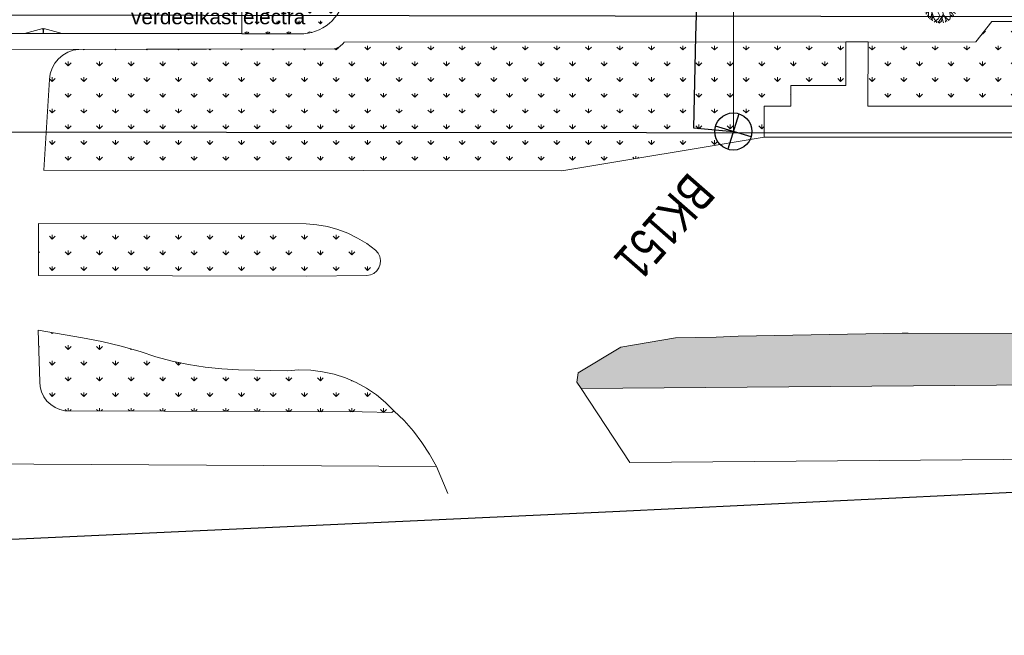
# Model space of a CAD drawing. Header units: millimetres. Extents: x 747415 to 1601423, y -236173 to 551995.
# Tile 156 of 256: x 1034071 to 1100309, y -53191 to -11749. Entities that reach past the tile are written whole.
import ezdxf
from ezdxf.enums import TextEntityAlignment as Align
from ezdxf.lldxf.tags import DXFTag

# ---------------------------------------------------------------- set-up
doc = ezdxf.new("R2010")
doc.units = ezdxf.units.MM
doc.header["$LTSCALE"] = 100
doc.header["$MEASUREMENT"] = 0
doc.linetypes.add('BORDERX2', pattern=[88.9, 25.4, -12.7, 25.4, -12.7, 0, -12.7])
doc.layers.get('0').update_dxf_attribs({"linetype": 'CONTINUOUS', "lineweight": 0})
doc.layers.get('DEFPOINTS').update_dxf_attribs({"color": 6, "linetype": 'CONTINUOUS', "lineweight": 0})
for name, color, linetype, lineweight in [('T--A9032_HEKWERKEN', 8, 'CONTINUOUS', 0), ('T--L9000_TERREIN_Wegen_extern', 7, 'CONTINUOUS', 0), ('T--L9032_HEKWERKEN', 7, 'CONTINUOUS', 0), ('T--L9032_SPIJLENHEK', 2, 'FENCELINE1', 0), ('T--L9042_BEPLANTING', 90, 'CONTINUOUS', 0), ('T--L9042_BOMEN', 84, 'CONTINUOUS', 0), ('T--T9060_Elektra', 240, 'ELECTRICAL_LINE', 0)]:
    doc.layers.add(name, color=color, linetype=linetype, lineweight=lineweight)
for name, color, linetype in [('T--L9000_PERCELEN', 4, 'BORDERX2'), ('T--L9052_Ductjoint', 6, 'CONTINUOUS'), ('T--L9064_Glasvezel', 54, 'CONTINUOUS')]:
    doc.layers.add(name, color=color, linetype=linetype)
doc.styles.get("Standard").update_dxf_attribs({"font": 'arial.ttf'})
doc.styles.add('vddonk Arial', font='arial.ttf')
tags = doc.linetypes.add('ELECTRICAL_LINE', pattern='A,101.6,-50.08,["E",Standard,S=25.04,R=0,X=-12.52,Y=-12.52],-76.2', length=227.88).pattern_tags.tags
tags[6] = DXFTag(74, 10)
doc.linetypes.add('FENCELINE1', pattern='A,6.35,-2.54,[133,ltypeshp.shx,S=2.54,R=0,X=-2.54,Y=0],-2.54,25.4', length=36.83)
doc.dimstyles.new('Gebr vd Donk', dxfattribs={"dimtxt": 1.5, "dimasz": 1.5, "dimexe": 0, "dimexo": 0, "dimgap": 0.3, "dimtad": 1, "dimdec": 1, "dimzin": 0, "dimdsep": 46, "dimtxsty": 'vddonk Arial', "dimcen": 0.1, "dimclrd": 6, "dimclre": 6, "dimclrt": 6, "dimadec": 0, "dimazin": 0, "dimtfac": 1, "dimtdec": 1, "dimtmove": 0, "dimatfit": 0, "dimfxl": 1, "dimtolj": 1, "dimtzin": 0, "dimlwd": 18, "dimlwe": 18, "dimarcsym": 0})
pattern_1 = [(269.97, (1078521, -18313), (6978, -3.5), [5075, -1903]), (359.97, (1078521, -18313), (3.5, 6978), [5075, -1903])]

# ---------------------------------------------------------------- blocks, each defined once
blk = doc.blocks.new('FMEBLOCK6')
at = {"layer": 'T--L9000_PERCELEN', "flags": 128}
blk.add_lwpolyline([(-222.195065, 94.921288), (-251.620115, 100.616588), (-297.543065, 109.524512), (-337.647015, 117.167537), (-330.464115, 154.579588), (-318.094025, 152.154437), (-273.823165, 143.747337), (-224.196065, 134.337287), (-208.583205, 131.452587), (-197.439015, 136.971413), (-186.556105, 142.270537), (-136.598035, 132.414587), (-119.415195, 113.922413), (-36.125985, 98.003588), (6.067975, 90.023538), (53.291805, 80.914438), (90.404835, 73.913287), (122.112865, 67.765588), (143.704805, 62.535362), (157.446845, 57.366563), (171.935005, 49.926337), (182.331925, 44.522562), (208.965925, 23.814537), (210.678965, 5.367537), (247.852945, -33.029587), (282.048885, -68.514712), (337.647015, -125.749487), (325.535905, -138.670512), (317.706935, -146.918688), (308.433795, -152.464488), (305.025885, -154.579588), (288.721875, -133.669412), (269.087925, -109.047413), (260.568955, -98.204437), (159.362975, 17.296337), (157.498825, 19.424438), (149.484015, 23.044288), (139.909805, 26.793487), (135.052895, 26.028438), (133.477855, 26.594587), (99.043865, 33.291537), (-0.134205, 52.487337), (-43.354195, 60.693588), (-58.920135, 63.604288), (-60.972195, 63.930587), (-126.040115, 76.402462), (-180.772065, 86.816438), (-219.337085, 94.368462)], close=True, dxfattribs=at)
blk = doc.blocks.new('EF Koppeling')
at = {"layer": 'T--L9052_Ductjoint'}
for p, q in [((-0.884, -0.884), (0.884, 0.884)), ((-0.884, 0.884), (0.884, -0.884))]:
    blk.add_line(p, q, dxfattribs=at)
blk.add_circle((0, 0), 1.25, dxfattribs=at)
blk = doc.blocks.new('*D158')
at = {"layer": 'DEFPOINTS', "color": 0, "linetype": 'Continuous', "transparency": 16777216}
for p in [(1082098, -9386), (1082083, -19276), (1082083, -19276)]:
    blk.add_point(p, dxfattribs=at)
at = {"layer": 'T--L9064_Glasvezel', "color": 6, "linetype": 'Continuous', "lineweight": 18, "transparency": 16777216}
for p, q in [((1082098, -9387), (1082083, -19275)), ((1082098, -9386), (1082098, -9386)), ((1082083, -19276), (1082083, -19276))]:
    blk.add_line(p, q, dxfattribs=at)
at = {"layer": 'T--L9064_Glasvezel', "color": 6, "linetype": 'Continuous', "transparency": 16777216}
for points in [[(1082098, -9387), (1082098, -9387), (1082098, -9386)], [(1082083, -19275), (1082083, -19275), (1082083, -19276)]]:
    blk.add_solid(points, dxfattribs=at)
at = {"layer": 'T--L9064_Glasvezel', "color": 6, "linetype": 'Continuous', "transparency": 16777216, "insert": (1082089, -14331), "char_height": 1.5, "attachment_point": 5, "rotation": 89.91365, "style": 'vddonk Arial'}
blk.add_mtext('\\A1;9890.2', dxfattribs=at)
blk = doc.blocks.new('boom15')
for p, q in [((-1202, 1372), (-1390, 1455)), ((-665, 606), (-1202, 1372)), ((-933, 989), (-1054, 1855)), ((-414, 1658), (-921, 1885)), ((-527, 1919), (-502, 2147)), ((-299, 1379), (-527, 1919)), ((-20, 1187), (-299, 1379)), ((-297, 1976), (-228, 2217)), ((-130, 1313), (-297, 1976)), ((6, 1614), (36, 1887)), ((103, 1333), (6, 1614)), ((33, 1616), (578, 2305)), ((36, 1887), (179, 2324)), ((691, 1213), (1174, 1580)), ((803, 1277), (976, 1988)), ((976, 1988), (974, 2222)), ((994, 1781), (1631, 1936)), ((1174, 1580), (1359, 2157)), ((1443, 1197), (1872, 1759)), ((-1284, 245), (-1881, 157)), ((-1106, 279), (-1876, -213)), ((-837, 1233), (-1799, 760)), ((-1799, 760), (-667, 633)), ((-1355, 546), (-1704, 1021)), ((-707, 259), (-1355, 546)), ((742, 946), (1443, 1197)), ((1245, -58), (2008, 208)), ((1796, 54), (2626, -145)), ((2008, 208), (2349, 852)), ((2095, 351), (2621, 433)), ((2217, -9), (2566, 238)), ((-657, -622), (-1779, -801)), ((-1067, -892), (-1721, -850)), ((-1057, -1316), (-1349, -1378)), ((-853, -756), (-1075, -1625)), ((-633, -583), (-1067, -892)), ((-909, -1150), (-602, -1972)), ((-486, -923), (-122, -1876)), ((-429, -1053), (170, -1805)), ((157, -632), (740, -1195)), ((740, -1195), (687, -1624)), ((1095, -1029), (849, -2134)), ((1052, -743), (1910, -1563)), ((1052, -743), (1213, -1759)), ((1307, -974), (2124, -1327)), ((1719, -107), (2116, -713)), ((1835, -1217), (2202, -1185)), ((2116, -713), (2199, -1149)), ((2128, -541), (2464, -665)), ((-736, -1577), (-805, -1818)), ((17, -1611), (-201, -2109)), ((-122, -1876), (66, -2167)), ((170, -1805), (687, -2148)), ((687, -1624), (324, -2225)), ((916, -1875), (602, -2201)), ((1213, -1759), (1028, -2119)), ((1156, -1412), (1548, -1865)), ((1683, -1347), (1760, -1711))]:
    blk.add_line(p, q)
for centre, radius, start, end in [((447, 1547), 405, 211.85173, 304.07273), ((2202, -720), 2299, 90.15836, 137.76604), ((-972, -1088), 1373, 78.8774, 104.28942), ((-489, -88), 1366, 69.1371, 104.77711), ((-793, -182), 450, 291.1226, 78.8774), ((-180, 722), 499, 193.43344, 69.1371), ((951, 416), 610, 137.76604, 290.42774), ((-228, -761), 329, 37.31288, 210.03342), ((-1617, -1563), 1275, 338.11849, 30.03342), ((357, -363), 335, 54.28546, 233.34269), ((-276, -1244), 1420, 20.65693, 54.28546), ((1523, -1479), 1386, 42.60855, 104.32725)]:
    blk.add_arc(centre, radius, start, end)

msp = doc.modelspace()

# ---------------------------------------------------------------- hatches: boundary and pattern name
at = {"layer": 'T--A9032_HEKWERKEN', "linetype": 'Continuous'}
for points in [[(1034336.051, -12699.004), (1034276.051, -12699.004), (1034276.051, -12639.004), (1034336.051, -12639.004)], [(1034406.051, -12699.004), (1034406.051, -12639.004), (1034466.051, -12639.004), (1034466.051, -12699.004)], [(1035595.868, -12699.004), (1035595.868, -12639.004), (1035655.868, -12639.004), (1035655.868, -12699.004)], [(1035665.868, -12699.004), (1035665.868, -12639.004), (1035725.868, -12639.004), (1035725.868, -12699.004)], [(1036855.685, -12699.004), (1036855.685, -12639.004), (1036915.685, -12639.004), (1036915.685, -12699.004)], [(1037045.685, -12699.004), (1036985.685, -12699.004), (1036985.685, -12639.004), (1037045.685, -12639.004)], [(1040045.685, -12699.004), (1039985.685, -12699.004), (1039985.685, -12639.004), (1040045.685, -12639.004)], [(1043045.685, -12699.004), (1042985.685, -12699.004), (1042985.685, -12639.004), (1043045.685, -12639.004)], [(1046045.685, -12699.004), (1045985.685, -12699.004), (1045985.685, -12639.004), (1046045.685, -12639.004)], [(1049045.685, -12699.004), (1048985.685, -12699.004), (1048985.685, -12639.004), (1049045.685, -12639.004)]]:
    msp.add_hatch(color=256, dxfattribs=at).paths.add_polyline_path(points)
h = msp.add_hatch(dxfattribs=at)
h.set_pattern_fill('ANGLE', color=256, scale=999.01813, angle=-90.02907261)
h.set_pattern_definition(pattern_1)
h.paths.add_polyline_path([(1081401.48, -13528.942), (1081385.276, -13481.692, 0.011502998), (1081254.054, -13529.997), (1081273.941, -13575.849, -0.011365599)])
h.paths.add_polyline_path([(1081385.276, -13481.692), (1081369.073, -13434.442, 0.011635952), (1081234.167, -13484.145), (1081254.054, -13529.997, -0.011502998)])
h.paths.add_polyline_path([(1081181.599, -13614.01), (1081161.723, -13568.184, 0.011502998), (1081034.715, -13626.679), (1081058.154, -13670.822, -0.011365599)])
h.paths.add_polyline_path([(1081161.723, -13568.184), (1081141.846, -13522.358, 0.011635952), (1081011.276, -13582.538), (1081034.715, -13626.679, -0.011502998)])
h.paths.add_polyline_path([(1080969.106, -13716.141), (1080945.68, -13672.024, 0.008416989), (1080856.095, -13721.468, 0.002492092), (1080823.451, -13739.973), (1080849.202, -13782.787, -0.002439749), (1080880.739, -13764.917, -0.008441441)])
h.paths.add_polyline_path([(1080856.095, -13721.468, -0.008416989), (1080945.68, -13672.024), (1080922.254, -13627.906, 0.008393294), (1080831.452, -13678.018, 0.002543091), (1080797.701, -13697.158), (1080823.451, -13739.973, -0.002492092)])
h.paths.add_polyline_path([(1080763.199, -13833.625), (1080737.454, -13790.819, 0.009288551), (1080619.4, -13865.792), (1080647.823, -13906.88, -0.009199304)])
h.paths.add_polyline_path([(1080737.454, -13790.819), (1080711.709, -13748.013, 0.009375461), (1080590.976, -13824.703), (1080619.4, -13865.792, -0.009288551)])
h.paths.add_polyline_path([(1080565.23, -13963.089), (1080536.813, -13922.008, 0.009288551), (1080423.77, -14004.343), (1080454.751, -14043.54, -0.009199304)])
h.paths.add_polyline_path([(1080536.813, -13922.008), (1080508.395, -13880.928, 0.009375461), (1080392.789, -13965.147), (1080423.77, -14004.343, -0.009288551)])
h.paths.add_polyline_path([(1080375.904, -14104.891), (1080344.929, -14065.703, 0.009288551), (1080237.356, -14155.066), (1080270.769, -14192.211, -0.009199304)])
h.paths.add_polyline_path([(1080344.929, -14065.703), (1080313.954, -14026.515, 0.009375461), (1080203.943, -14117.921), (1080237.356, -14155.066, -0.009288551)])
h.paths.add_polyline_path([(1080195.987, -14258.457), (1080162.581, -14221.32, 0.009288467), (1080060.915, -14317.348), (1080096.389, -14352.522, -0.009221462)])
h.paths.add_polyline_path([(1080162.581, -14221.32), (1080129.174, -14184.182, 0.009353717), (1080025.441, -14282.174), (1080060.915, -14317.348, -0.009288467)])
h.paths.add_polyline_path([(1080025.979, -14423.394), (1079990.506, -14388.221, 0.007570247), (1079894.635, -14490.045), (1079931.884, -14523.33, -0.007511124)])
h.paths.add_polyline_path([(1079894.635, -14490.045, -0.007570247), (1079990.506, -14388.221), (1079955.034, -14353.049, 0.007628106), (1079857.385, -14456.76)])
h.paths.add_polyline_path([(1079865.311, -14597.818), (1079828.062, -14564.533, 0.007570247), (1079737.602, -14671.194), (1079776.529, -14702.501, -0.007511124)])
h.paths.add_polyline_path([(1079828.062, -14564.533), (1079790.813, -14531.248, 0.007628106), (1079698.676, -14639.887), (1079737.602, -14671.194, -0.007570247)])
h.paths.add_polyline_path([(1079713.91, -14780.343), (1079674.984, -14749.036, 0.007570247), (1079590.181, -14860.247), (1079630.679, -14889.492, -0.007511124)])
h.paths.add_polyline_path([(1079674.984, -14749.036), (1079636.058, -14717.729, 0.007628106), (1079549.683, -14831.002), (1079590.181, -14860.247, -0.007570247)])
h.paths.add_polyline_path([(1079572.184, -14970.478), (1079531.686, -14941.233, 0.007570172), (1079452.768, -15056.693), (1079494.712, -15083.824, -0.007512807)])
h.paths.add_polyline_path([(1079531.686, -14941.233), (1079491.188, -14911.988, 0.007626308), (1079410.825, -15029.562), (1079452.768, -15056.693, -0.007570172)])
h.paths.add_polyline_path([(1079440.498, -15167.737), (1079398.554, -15140.605, 0.005348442), (1079346.729, -15224.735, 0.001857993), (1079325.689, -15259.976), (1079368.768, -15285.26, -0.001850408), (1079389.537, -15250.477, -0.005317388)])
h.paths.add_polyline_path([(1079398.554, -15140.605), (1079356.61, -15113.473, 0.005378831), (1079303.922, -15198.994, 0.001865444), (1079282.609, -15234.692), (1079325.689, -15259.976, -0.001857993), (1079346.729, -15224.735, -0.005348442)])
h = msp.add_hatch(dxfattribs=at)
h.set_pattern_fill('ANGLE', color=256, scale=999.01813, angle=-90.02907261)
h.set_pattern_definition(pattern_1)
h.paths.add_polyline_path([(1079389.537, -15250.477, -0.005317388), (1079440.498, -15167.737), (1079398.554, -15140.605, 0.005348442), (1079346.729, -15224.735, 0.001857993), (1079325.689, -15259.976), (1079368.768, -15285.26, -0.001850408)])
h.paths.add_polyline_path([(1079398.554, -15140.605), (1079356.61, -15113.473, 0.005378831), (1079303.922, -15198.994, 0.001865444), (1079282.609, -15234.692), (1079325.689, -15259.976, -0.001857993), (1079346.729, -15224.735, -0.005348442)])
h.paths.add_polyline_path([(1079572.184, -14970.478), (1079531.686, -14941.233, 0.007570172), (1079452.768, -15056.693), (1079494.712, -15083.824, -0.007512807)])
h.paths.add_polyline_path([(1079531.686, -14941.233), (1079491.188, -14911.988, 0.007626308), (1079410.825, -15029.562), (1079452.768, -15056.693, -0.007570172)])
h.paths.add_polyline_path([(1079713.91, -14780.343), (1079674.984, -14749.036, 0.007570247), (1079590.181, -14860.247), (1079630.679, -14889.492, -0.007511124)])
h.paths.add_polyline_path([(1079674.984, -14749.036), (1079636.058, -14717.729, 0.007628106), (1079549.683, -14831.002), (1079590.181, -14860.247, -0.007570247)])
h.paths.add_polyline_path([(1079865.311, -14597.818), (1079828.062, -14564.533, 0.007570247), (1079737.602, -14671.194), (1079776.529, -14702.501, -0.007511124)])
h.paths.add_polyline_path([(1079828.062, -14564.533), (1079790.813, -14531.248, 0.007628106), (1079698.676, -14639.887), (1079737.602, -14671.194, -0.007570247)])
h.paths.add_polyline_path([(1080025.979, -14423.394), (1079990.506, -14388.221, 0.007570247), (1079894.635, -14490.045), (1079931.884, -14523.33, -0.007511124)])
h.paths.add_polyline_path([(1079990.506, -14388.221), (1079955.034, -14353.049, 0.007628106), (1079857.385, -14456.76), (1079894.635, -14490.045, -0.007570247)])
h.paths.add_polyline_path([(1080195.987, -14258.457), (1080162.581, -14221.32, 0.009288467), (1080060.915, -14317.348), (1080096.389, -14352.522, -0.009221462)])
h.paths.add_polyline_path([(1080162.581, -14221.32), (1080129.174, -14184.182, 0.009353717), (1080025.441, -14282.174), (1080060.915, -14317.348, -0.009288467)])
h.paths.add_polyline_path([(1080375.904, -14104.891), (1080344.929, -14065.703, 0.009288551), (1080237.356, -14155.066), (1080270.769, -14192.211, -0.009199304)])
h.paths.add_polyline_path([(1080344.929, -14065.703), (1080313.954, -14026.515, 0.009375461), (1080203.943, -14117.921), (1080237.356, -14155.066, -0.009288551)])
h.paths.add_polyline_path([(1080565.23, -13963.089), (1080536.813, -13922.008, 0.009288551), (1080423.77, -14004.343), (1080454.751, -14043.54, -0.009199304)])
h.paths.add_polyline_path([(1080536.813, -13922.008), (1080508.395, -13880.928, 0.009375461), (1080392.789, -13965.147), (1080423.77, -14004.343, -0.009288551)])
h.paths.add_polyline_path([(1080763.199, -13833.625), (1080737.454, -13790.819, 0.009288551), (1080619.4, -13865.792), (1080647.823, -13906.88, -0.009199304)])
h.paths.add_polyline_path([(1080737.454, -13790.819), (1080711.709, -13748.013, 0.009375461), (1080590.976, -13824.703), (1080619.4, -13865.792, -0.009288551)])
h.paths.add_polyline_path([(1080969.106, -13716.141), (1080945.68, -13672.024, 0.008416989), (1080856.095, -13721.468, 0.002492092), (1080823.451, -13739.973), (1080849.202, -13782.787, -0.002439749), (1080880.739, -13764.917, -0.008441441)])
h.paths.add_polyline_path([(1080945.68, -13672.024), (1080922.254, -13627.906, 0.008393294), (1080831.452, -13678.018, 0.002543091), (1080797.701, -13697.158), (1080823.451, -13739.973, -0.002492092), (1080856.095, -13721.468, -0.008416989)])
h.paths.add_polyline_path([(1081181.599, -13614.01), (1081161.723, -13568.184, 0.011502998), (1081034.715, -13626.679), (1081058.154, -13670.822, -0.011365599)])
h.paths.add_polyline_path([(1081161.723, -13568.184), (1081141.846, -13522.358, 0.011635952), (1081011.276, -13582.538), (1081034.715, -13626.679, -0.011502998)])
h.paths.add_polyline_path([(1081401.48, -13528.942), (1081385.276, -13481.692, 0.011502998), (1081254.054, -13529.997), (1081273.941, -13575.849, -0.011365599)])
h.paths.add_polyline_path([(1081385.276, -13481.692), (1081369.073, -13434.442, 0.011635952), (1081234.167, -13484.145), (1081254.054, -13529.997, -0.011502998)])
h = msp.add_hatch(dxfattribs=at)
h.set_pattern_fill('ANGLE', color=256, scale=999.01813, angle=-90.02907261)
h.set_pattern_definition(pattern_1)
h.paths.add_polyline_path([(1085417.558, -15268.066), (1085460.801, -15243.06, 0.006601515), (1085386.917, -15121.674), (1085344.841, -15148.599, -0.006558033)])
h.paths.add_polyline_path([(1085374.314, -15293.073), (1085417.558, -15268.066, 0.006558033), (1085344.841, -15148.599), (1085302.766, -15175.524, -0.006513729)])
h.paths.add_polyline_path([(1085275.231, -15040.462, -0.001345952), (1085290.993, -15064.452), (1085333.069, -15037.527, 0.001352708), (1085317.081, -15013.189, 0.006917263), (1085255.032, -14919.509), (1085213.86, -14947.793, -0.006927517)])
h.paths.add_polyline_path([(1085248.918, -15091.377), (1085290.993, -15064.452, 0.001345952), (1085275.231, -15040.462, 0.006927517), (1085213.86, -14947.793), (1085172.688, -14976.077, -0.006937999), (1085233.381, -15067.734, -0.001339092)])
h.paths.add_polyline_path([(1085156.525, -14865.977), (1085197.706, -14837.686, 0.008793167), (1085112.29, -14723.207), (1085072.881, -14753.9, -0.008716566)])
h.paths.add_polyline_path([(1085115.343, -14894.267), (1085156.525, -14865.977, 0.008716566), (1085072.881, -14753.9), (1085033.472, -14784.593, -0.008638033)])
h.paths.add_polyline_path([(1085010.76, -14675.654), (1085050.178, -14644.954, 0.008793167), (1084958.075, -14535.782), (1084920.57, -14568.774, -0.008716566)])
h.paths.add_polyline_path([(1084971.342, -14706.355), (1085010.76, -14675.654, 0.008716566), (1084920.57, -14568.774), (1084883.065, -14601.767, -0.008638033)])
h.paths.add_polyline_path([(1084853.887, -14494.38), (1084891.4, -14461.38, 0.008793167), (1084792.94, -14357.904), (1084757.473, -14393.078, -0.008716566)])
h.paths.add_polyline_path([(1084816.373, -14527.38), (1084853.887, -14494.38, 0.008716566), (1084757.473, -14393.078), (1084722.006, -14428.252, -0.008638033)])
h.paths.add_polyline_path([(1084686.465, -14322.8), (1084721.94, -14287.618, 0.008793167), (1084617.475, -14190.209), (1084584.172, -14227.438, -0.008716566)])
h.paths.add_polyline_path([(1084650.989, -14357.982), (1084686.465, -14322.8, 0.008716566), (1084584.172, -14227.438), (1084550.869, -14264.668, -0.008638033)])
h.paths.add_polyline_path([(1084509.092, -14161.527), (1084542.402, -14124.289, 0.008793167), (1084432.305, -14033.294), (1084401.285, -14072.447, -0.008716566)])
h.paths.add_polyline_path([(1084475.782, -14198.766), (1084509.092, -14161.527, 0.008716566), (1084401.285, -14072.447), (1084370.266, -14111.6, -0.008638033)])
h.paths.add_polyline_path([(1084322.402, -14011.139), (1084353.429, -13971.977, 0.008793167), (1084238.092, -13887.722), (1084209.467, -13928.657, -0.008716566)])
h.paths.add_polyline_path([(1084291.376, -14050.301), (1084322.402, -14011.139, 0.008716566), (1084209.467, -13928.657), (1084180.842, -13969.593, -0.008638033)])
h.paths.add_polyline_path([(1084127.062, -13872.171), (1084155.694, -13831.226, 0.008793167), (1084035.53, -13754.011), (1084009.401, -13796.583, -0.008716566)])
h.paths.add_polyline_path([(1084098.43, -13913.116), (1084127.062, -13872.171, 0.008716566), (1084009.401, -13796.583), (1083983.273, -13839.156, -0.008638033)])
h.paths.add_polyline_path([(1083923.769, -13745.12), (1083949.904, -13702.538, 0.008793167), (1083825.342, -13632.639), (1083801.803, -13676.696, -0.008716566)])
h.paths.add_polyline_path([(1083897.635, -13787.703), (1083923.769, -13745.12, 0.008716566), (1083801.803, -13676.696), (1083778.264, -13720.753, -0.008638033)])
h.paths.add_polyline_path([(1083712.923, -13631.052), (1083736.474, -13586.972, 0.011615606), (1083606.331, -13526.468), (1083586.109, -13572.143, -0.011502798)])
h.paths.add_polyline_path([(1083689.372, -13675.134), (1083712.923, -13631.052, 0.011502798), (1083586.109, -13572.143), (1083565.888, -13617.819, -0.011386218)])
h.paths.add_polyline_path([(1083493.896, -13533.652), (1083514.131, -13487.945, 0.011635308), (1083379.399, -13437.795), (1083362.839, -13484.921, -0.011502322)])
h.paths.add_polyline_path([(1083473.66, -13579.36), (1083493.896, -13533.652, 0.011502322), (1083362.839, -13484.921), (1083346.28, -13532.048, -0.011364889)])
h = msp.add_hatch(dxfattribs=at)
h.set_pattern_fill('ANGLE', color=256, scale=999.01813, angle=-90.02907261)
h.set_pattern_definition(pattern_1)
h.paths.add_polyline_path([(1085374.314, -15293.073), (1085417.558, -15268.066, 0.006558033), (1085344.841, -15148.599), (1085302.766, -15175.524, -0.006513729)])
h.paths.add_polyline_path([(1085417.558, -15268.066), (1085460.801, -15243.06, 0.006601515), (1085386.917, -15121.674), (1085344.841, -15148.599, -0.006558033)])
h.paths.add_polyline_path([(1085275.231, -15040.462, -0.001345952), (1085290.993, -15064.452), (1085333.069, -15037.527, 0.001352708), (1085317.081, -15013.189, 0.006917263), (1085255.032, -14919.509), (1085213.86, -14947.793, -0.006927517)])
h.paths.add_polyline_path([(1085248.918, -15091.377), (1085290.993, -15064.452, 0.001345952), (1085275.231, -15040.462, 0.006927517), (1085213.86, -14947.793), (1085172.688, -14976.077, -0.006937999), (1085233.381, -15067.734, -0.001339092)])
h.paths.add_polyline_path([(1085156.525, -14865.977, 0.008716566), (1085072.881, -14753.9), (1085033.472, -14784.593, -0.008638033), (1085115.343, -14894.267)])
h.paths.add_polyline_path([(1085156.525, -14865.977), (1085197.706, -14837.686, 0.008793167), (1085112.29, -14723.207), (1085072.881, -14753.9, -0.008716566)])
h.paths.add_polyline_path([(1085010.76, -14675.654), (1085050.178, -14644.954, 0.008793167), (1084958.075, -14535.782), (1084920.57, -14568.774, -0.008716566)])
h.paths.add_polyline_path([(1084971.342, -14706.355), (1085010.76, -14675.654, 0.008716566), (1084920.57, -14568.774), (1084883.065, -14601.767, -0.008638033)])
h.paths.add_polyline_path([(1084853.887, -14494.38), (1084891.4, -14461.38, 0.008793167), (1084792.94, -14357.904), (1084757.473, -14393.078, -0.008716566)])
h.paths.add_polyline_path([(1084816.373, -14527.38), (1084853.887, -14494.38, 0.008716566), (1084757.473, -14393.078), (1084722.006, -14428.252, -0.008638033)])
h.paths.add_polyline_path([(1084686.465, -14322.8), (1084721.94, -14287.618, 0.008793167), (1084617.475, -14190.209), (1084584.172, -14227.438, -0.008716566)])
h.paths.add_polyline_path([(1084650.989, -14357.982), (1084686.465, -14322.8, 0.008716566), (1084584.172, -14227.438), (1084550.869, -14264.668, -0.008638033)])
h.paths.add_polyline_path([(1084509.092, -14161.527), (1084542.402, -14124.289, 0.008793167), (1084432.305, -14033.294), (1084401.285, -14072.447, -0.008716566)])
h.paths.add_polyline_path([(1084475.782, -14198.766), (1084509.092, -14161.527, 0.008716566), (1084401.285, -14072.447), (1084370.266, -14111.6, -0.008638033)])
h.paths.add_polyline_path([(1084322.402, -14011.139), (1084353.429, -13971.977, 0.008793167), (1084238.092, -13887.722), (1084209.467, -13928.657, -0.008716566)])
h.paths.add_polyline_path([(1084291.376, -14050.301), (1084322.402, -14011.139, 0.008716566), (1084209.467, -13928.657), (1084180.842, -13969.593, -0.008638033)])
h.paths.add_polyline_path([(1084127.062, -13872.171), (1084155.694, -13831.226, 0.008793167), (1084035.53, -13754.011), (1084009.401, -13796.583, -0.008716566)])
h.paths.add_polyline_path([(1084098.43, -13913.116), (1084127.062, -13872.171, 0.008716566), (1084009.401, -13796.583), (1083983.273, -13839.156, -0.008638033)])
h.paths.add_polyline_path([(1083923.769, -13745.12), (1083949.904, -13702.538, 0.008793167), (1083825.342, -13632.639), (1083801.803, -13676.696, -0.008716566)])
h.paths.add_polyline_path([(1083897.635, -13787.703), (1083923.769, -13745.12, 0.008716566), (1083801.803, -13676.696), (1083778.264, -13720.753, -0.008638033)])
h.paths.add_polyline_path([(1083712.923, -13631.052), (1083736.474, -13586.972, 0.011615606), (1083606.331, -13526.468), (1083586.109, -13572.143, -0.011502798)])
h.paths.add_polyline_path([(1083689.372, -13675.134), (1083712.923, -13631.052, 0.011502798), (1083586.109, -13572.143), (1083565.888, -13617.819, -0.011386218)])
h.paths.add_polyline_path([(1083493.896, -13533.652), (1083514.131, -13487.945, 0.011635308), (1083379.399, -13437.795), (1083362.839, -13484.921, -0.011502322)])
h.paths.add_polyline_path([(1083473.66, -13579.36), (1083493.896, -13533.652, 0.011502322), (1083362.839, -13484.921), (1083346.28, -13532.048, -0.011364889)])
h = msp.add_hatch(dxfattribs=at)
h.set_pattern_fill('ANGLE', color=256, scale=999.01813, angle=-90.02907261)
h.set_pattern_definition(pattern_1)
h.paths.add_polyline_path([(1078670.33, -17195.937, -0.005493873), (1078696.201, -17060.527), (1078647.295, -17050.359, 0.005525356), (1078621.072, -17187.63)])
h.paths.add_polyline_path([(1078621.072, -17187.63, -0.005525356), (1078647.295, -17050.359), (1078598.39, -17040.19, 0.005556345), (1078571.814, -17179.323)])
h.paths.add_polyline_path([(1078632.724, -17430.7, -0.005494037), (1078653.446, -17294.402), (1078604.19, -17286.095, 0.005525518), (1078583.186, -17424.266)])
h.paths.add_polyline_path([(1078583.186, -17424.266, -0.005525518), (1078604.19, -17286.095), (1078554.934, -17277.788, 0.005556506), (1078533.648, -17417.832)])
h.paths.add_polyline_path([(1078604.033, -17666.785, -0.005496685), (1078619.582, -17529.734), (1078570.047, -17523.3, 0.005528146), (1078554.287, -17662.233)])
h.paths.add_polyline_path([(1078554.287, -17662.233, -0.005528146), (1078570.047, -17523.3), (1078520.511, -17516.866, 0.005559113), (1078504.541, -17657.682)])
h.paths.add_polyline_path([(1078584.311, -17903.786, -0.005496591), (1078594.654, -17766.246), (1078544.91, -17761.694, 0.005528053), (1078534.428, -17901.123)])
h.paths.add_polyline_path([(1078534.428, -17901.123, -0.005528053), (1078544.91, -17761.694), (1078495.167, -17757.143, 0.005559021), (1078484.545, -17898.46)])
h = msp.add_hatch(dxfattribs=at)
h.set_pattern_fill('ANGLE', color=256, scale=999.01813, angle=-90.02907261)
h.set_pattern_definition(pattern_1)
h.paths.add_polyline_path([(1078584.311, -17903.786, -0.005496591), (1078594.654, -17766.246), (1078544.91, -17761.694, 0.005528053), (1078534.428, -17901.123)])
h.paths.add_polyline_path([(1078534.428, -17901.123, -0.005528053), (1078544.91, -17761.694), (1078495.167, -17757.143, 0.005559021), (1078484.545, -17898.46)])
h.paths.add_polyline_path([(1078604.033, -17666.785, -0.005496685), (1078619.582, -17529.734), (1078570.047, -17523.3, 0.005528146), (1078554.287, -17662.233)])
h.paths.add_polyline_path([(1078554.287, -17662.233, -0.005528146), (1078570.047, -17523.3), (1078520.511, -17516.866, 0.005559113), (1078504.541, -17657.682)])
h.paths.add_polyline_path([(1078632.724, -17430.7, -0.005494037), (1078653.446, -17294.402), (1078604.19, -17286.095, 0.005525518), (1078583.186, -17424.266)])
h.paths.add_polyline_path([(1078583.186, -17424.266, -0.005525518), (1078604.19, -17286.095), (1078554.934, -17277.788, 0.005556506), (1078533.648, -17417.832)])
h.paths.add_polyline_path([(1078670.33, -17195.937, -0.005493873), (1078696.201, -17060.527), (1078647.295, -17050.359, 0.005525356), (1078621.072, -17187.63)])
h.paths.add_polyline_path([(1078621.072, -17187.63, -0.005525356), (1078647.295, -17050.359), (1078598.39, -17040.19, 0.005556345), (1078571.814, -17179.323)])
h = msp.add_hatch(dxfattribs=at)
h.set_pattern_fill('ANGLE', color=256, scale=999.01813, angle=-90.02907261)
h.set_pattern_definition(pattern_1)
h.paths.add_polyline_path([(1086251.335, -17903.065), (1086241.139, -17761.658), (1086191.392, -17766.18, -0.005640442), (1086201.45, -17905.661)])
h.paths.add_polyline_path([(1086201.45, -17905.661, 0.005640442), (1086191.392, -17766.18), (1086141.645, -17770.703), (1086151.564, -17908.256)])
h.paths.add_polyline_path([(1086232.029, -17662.172), (1086216.376, -17521.293), (1086166.841, -17527.737, -0.00563927), (1086182.281, -17666.695)])
h.paths.add_polyline_path([(1086182.281, -17666.695, 0.00563927), (1086166.841, -17527.737), (1086117.306, -17534.18), (1086132.534, -17671.218)])
h.paths.add_polyline_path([(1086203.426, -17422.235), (1086182.342, -17282.092), (1086133.093, -17290.446, -0.005638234), (1086153.89, -17428.678)])
h.paths.add_polyline_path([(1086153.89, -17428.678, 0.005638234), (1086133.093, -17290.446), (1086083.844, -17298.8), (1086104.355, -17435.121)])
h.paths.add_polyline_path([(1086165.572, -17183.607), (1086139.09, -17044.41), (1086090.201, -17054.662, -0.005637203), (1086116.322, -17191.961)])
h.paths.add_polyline_path([(1086116.322, -17191.961, 0.005637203), (1086090.201, -17054.662), (1086041.313, -17064.914), (1086067.073, -17200.315)])
h = msp.add_hatch(dxfattribs=at)
h.set_pattern_fill('ANGLE', color=256, scale=999.01813, angle=-90.02907261)
h.set_pattern_definition(pattern_1)
h.paths.add_polyline_path([(1086251.335, -17903.065), (1086241.139, -17761.658), (1086191.392, -17766.18, -0.005640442), (1086201.45, -17905.661)])
h.paths.add_polyline_path([(1086201.45, -17905.661, 0.005640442), (1086191.392, -17766.18), (1086141.645, -17770.703), (1086151.564, -17908.256)])
h.paths.add_polyline_path([(1086232.029, -17662.172), (1086216.376, -17521.293), (1086166.841, -17527.737, -0.00563927), (1086182.281, -17666.695)])
h.paths.add_polyline_path([(1086182.281, -17666.695, 0.00563927), (1086166.841, -17527.737), (1086117.306, -17534.18), (1086132.534, -17671.218)])
h.paths.add_polyline_path([(1086203.426, -17422.235), (1086182.342, -17282.092), (1086133.093, -17290.446, -0.005638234), (1086153.89, -17428.678)])
h.paths.add_polyline_path([(1086153.89, -17428.678, 0.005638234), (1086133.093, -17290.446), (1086083.844, -17298.8), (1086104.355, -17435.121)])
h.paths.add_polyline_path([(1086165.572, -17183.607), (1086139.09, -17044.41), (1086090.201, -17054.662, -0.005637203), (1086116.322, -17191.961)])
h.paths.add_polyline_path([(1086116.322, -17191.961, 0.005637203), (1086090.201, -17054.662), (1086041.313, -17064.914), (1086067.073, -17200.315)])
at = {"layer": 'T--L9042_BEPLANTING', "linetype": 'Continuous'}
h = msp.add_hatch(dxfattribs=at)
h.set_pattern_fill('GRASS', color=256, scale=1000)
h.paths.add_polyline_path([(1049045.685, -10175.609), (1049045.685, -12639.004), (1049045.685, -12699.004), (1052915.685, -12699.004, 0.375721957), (1055915.685, -10175.609)])
h = msp.add_hatch(dxfattribs=at)
h.set_pattern_fill('GRASS', color=256, scale=1500)
h.paths.add_polyline_path([(1108338.982, -11868.317), (1099459.71, -11868.317), (1098393.413, -13229.117), (1091139.842, -13235.807), (1091138.982, -17568.317), (1102338.982, -17568.317), (1102338.982, -16168.317), (1106538.982, -16168.317), (1106538.982, -17568.317), (1108338.982, -17568.317)])
h = msp.add_hatch(dxfattribs=at)
h.set_pattern_fill('GRASS', color=256, scale=1500)
h.paths.add_polyline_path([(1084143.838, -17568.981), (1085943.838, -17568.981), (1085943.838, -16168.317), (1089643.838, -16168.317), (1089639.843, -13237.191), (1055889.533, -13268.32, -0.159761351), (1055236.781, -13717.769), (1038055.247, -13747.379), (1037672.784, -13800.761), (1037305.665, -13930.85), (1036971.345, -14129.672), (1036675.508, -14375.6), (1036439.781, -14674.319), (1036249.137, -15012.631), (1036131.8, -15388.705), (1036078.426, -15767.719), (1035691.027, -21888.103), (1057170.545, -21911.396), (1070543.838, -21915.18), (1084143.838, -19668.317)])
h = msp.add_hatch(dxfattribs=at)
h.set_pattern_fill('GRASS', color=256, scale=1500)
h.paths.add_polyline_path([(1182303.933, -30987.323), (1206275.185, -22613.352), (1204853.562, -19523.889), (1182249.464, -27420.267), (1157870.229, -32422.637, -0.012626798), (1153425.88, -33143.007, -0.043261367), (1138420.495, -33871.35), (1127705.481, -32892.317), (1121304.752, -32870.079), (1093850.85, -32844.439), (1093570.432, -32844.21), (1093436.598, -32844.21), (1082410.016, -33048.884), (1080926.373, -33116.725), (1078186.91, -33159.694), (1074500.938, -33795.468), (1071650.235, -35510.838), (1071556.88, -36147.536), (1071837.664, -36574.377), (1158442.417, -35881.861)])
h = msp.add_hatch(dxfattribs=at)
h.set_pattern_fill('GRASS', color=256, scale=1500)
h.paths.add_polyline_path([(1053358.242, -29016.455), (1057423.171, -28979.673), (1057675.366, -28934.979), (1057902.276, -28828.152), (1058089.787, -28660.105), (1058232.215, -28452.466), (1058322.963, -28212.748), (1058342.233, -27963.492), (1058296.625, -27697.184), (1058188.882, -27456.162), (1058005.808, -27255.453), (1057425.228, -26825.422), (1056805.97, -26454.586), (1056147.119, -26128.832), (1055471.216, -25867.957), (1054771.664, -25679.475), (1054061.658, -25548.357), (1053334.6, -25482.118), (1035334.86, -25458.617), (1035335.961, -28973.158)])
h = msp.add_hatch(dxfattribs=at)
h.set_pattern_fill('GRASS', color=256, scale=1500)
h.paths.add_polyline_path([(1055224.792, -35619.976), (1054441.479, -35451.096), (1053655.227, -35346.179), (1052860.351, -35326.852), (1052063.452, -35385.601), (1048785.164, -35314.698), (1047662.041, -35259.964), (1046541.858, -35141.266), (1045432.127, -34965.204), (1044325.336, -34725.178), (1043236.511, -34434.385), (1042172.251, -34085.313), (1040894.474, -33721.739), (1039606.244, -33415.531), (1038300.963, -33174.201), (1035312.301, -32652.28), (1035423.557, -36117.164), (1035446.43, -36469.977), (1035546.464, -36810.701), (1035694.52, -37127.055), (1035904.71, -37418.122), (1036161.091, -37656.594), (1036450.466, -37857.497), (1036771.005, -37992.606), (1037116.11, -38069.436), (1057117.608, -38147.395), (1059105.253, -38202.769), (1059245.658, -38073.206), (1058685.068, -37514.333), (1058070.774, -37001.456), (1057411.202, -36555.289), (1056712.953, -36168.316), (1055984.454, -35861.249)])

# ---------------------------------------------------------------- linework, layer by layer
at = {"layer": 'T--L9000_TERREIN_Wegen_extern'}
for points in [[(1055236.781, -13717.769), (1029927.182, -13761.386), (1018864.335, -13734.575), (1009993.307, -13742.815), (1000476.043, -13729.178), (996451.427, -13841.292), (958335.265, -13825.227), (958229.879, -13839.145), (958136.775, -13823.923), (958020.215, -13774.793), (957930.051, -13695.607), (957873.795, -13592.966), (957575.659, -13038.335), (957346.256, -12450.905), (957274.252, -12214.652), (957176.242, -11795.851), (957106.457, -11375.221), (954981.05, 3901.008)], [(1038051.992, -13747.833), (1037672.784, -13800.761), (1037305.665, -13930.85), (1036971.345, -14129.672), (1036675.508, -14375.6), (1036439.781, -14674.319), (1036249.137, -15012.631), (1036131.8, -15388.705), (1036078.426, -15767.719), (1035691.027, -21888.103)], [(1035670.377, -21888.081), (1057170.545, -21911.396), (1070543.838, -21915.18)], [(1071837.664, -36574.377), (1075109.65, -41548.373)], [(1059245.658, -38073.206), (1059926.467, -38737.66), (1060553.571, -39448.111), (1061126.969, -40204.56), (1061645.747, -40992.893), (1062103.306, -41820.624)], [(876293.081, -39581.597), (877960.187, -39501.861), (883923.901, -39242.777), (889892.188, -39054.256), (895865.051, -38936.296), (901834.974, -38882.301), (907801.958, -38892.27), (928719.855, -38896.647), (967807.756, -38927.659), (1014016.928, -38957.579), (1015212.443, -39035.963), (1016412.533, -39184.91), (1017601.254, -39377.109), (1018780.438, -39640.786), (1019948.254, -39947.715), (1021576.82, -40366.492), (1023223.352, -40734.502), (1024886.936, -41037.634), (1026554.374, -41290.915), (1028232.265, -41486.831), (1029920.608, -41625.381), (1035025.814, -41677.047), (1062103.306, -41820.624), (1062873.252, -43641.389)]]:
    msp.add_lwpolyline(points, dxfattribs=at)
at = {"layer": 'T--L9000_TERREIN_Wegen_extern', "linetype": 'Continuous'}
for points in [[(1084143.838, -19668.317), (1084143.838, -17568.981), (1085943.838, -17568.981), (1085943.838, -16168.317), (1089643.838, -16168.317), (1089639.842, -13236.499), (1091139.842, -13236.499), (1091138.982, -17568.317), (1102338.982, -17568.317), (1102338.982, -16168.317), (1106538.982, -16168.317), (1106538.982, -17568.317), (1108338.982, -17568.317), (1108338.982, -11868.317), (1109838.982, -11868.317), (1109838.982, -17568.317), (1114471.767, -17568.317)], [(1099459.71, -11868.317), (1098393.413, -13229.117)], [(1099459.71, -11868.317), (1111035.045, -11868.317)], [(1049015.685, -12699.004), (1052915.685, -12699.004)], [(1055889.533, -13268.32), (1098393.413, -13229.117)], [(1070543.838, -21915.18), (1084143.838, -19668.317)], [(1114471.767, -19668.317), (1084143.838, -19668.317)], [(1075109.65, -41548.373), (1158969.717, -40877.805), (1183636.709, -35818.045), (1219622.685, -23246.923)]]:
    msp.add_lwpolyline(points, dxfattribs=at)
for points in [[(1085943.838, -16168.317), (1089643.838, -16168.317), (1089639.843, -13237.191), (1055889.533, -13268.32, -0.159761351), (1055236.781, -13717.769), (1038055.247, -13747.379), (1037672.784, -13800.761), (1037305.665, -13930.85), (1036971.345, -14129.672), (1036675.508, -14375.6), (1036439.781, -14674.319), (1036249.137, -15012.631), (1036131.8, -15388.705), (1036078.426, -15767.719), (1035691.027, -21888.103), (1057170.545, -21911.396), (1070543.838, -21915.18), (1084143.838, -19668.317), (1084143.838, -17568.981), (1085943.838, -17568.981)], [(1182303.933, -30987.323), (1206275.185, -22613.352), (1204853.562, -19523.889), (1182249.464, -27420.267), (1157870.229, -32422.637, -0.012626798), (1153425.88, -33143.007, -0.043261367), (1138420.495, -33871.35), (1127705.481, -32892.317), (1121304.752, -32870.079), (1093850.85, -32844.439), (1093570.432, -32844.21), (1093436.598, -32844.21), (1082410.016, -33048.884), (1080926.373, -33116.725), (1078186.91, -33159.694), (1074500.938, -33795.468), (1071650.235, -35510.838), (1071556.88, -36147.536), (1071837.664, -36574.377), (1158442.417, -35881.861)]]:
    msp.add_lwpolyline(points, format="xyb", close=True, dxfattribs=at)
msp.add_lwpolyline([(1058005.808, -27255.453), (1057425.228, -26825.422), (1056805.97, -26454.586), (1056147.119, -26128.832), (1055471.216, -25867.957), (1054771.664, -25679.475), (1054061.658, -25548.357), (1053334.6, -25482.118), (1035334.86, -25458.617), (1035335.961, -28973.158), (1053358.242, -29016.455), (1057423.171, -28979.673), (1057675.366, -28934.979), (1057902.276, -28828.152), (1058089.787, -28660.105), (1058232.215, -28452.466), (1058322.963, -28212.748), (1058342.233, -27963.492), (1058296.625, -27697.184), (1058188.882, -27456.162)], close=True, dxfattribs=at)
at = {"layer": 'T--L9000_TERREIN_Wegen_extern'}
msp.add_lwpolyline([(1035312.301, -32652.28), (1035423.557, -36117.164), (1035446.43, -36469.977), (1035546.464, -36810.701), (1035694.52, -37127.055), (1035904.71, -37418.122), (1036161.091, -37656.594), (1036450.466, -37857.497), (1036771.005, -37992.606), (1037116.11, -38069.436), (1057117.608, -38147.395), (1059105.253, -38202.769), (1059245.658, -38073.206), (1058685.068, -37514.333), (1058070.774, -37001.456), (1057411.202, -36555.289), (1056712.953, -36168.316), (1055984.454, -35861.249), (1055224.792, -35619.976), (1054441.479, -35451.096), (1053655.227, -35346.179), (1052860.351, -35326.852), (1052063.452, -35385.601), (1048785.164, -35314.698), (1047662.041, -35259.964), (1046541.858, -35141.266), (1045432.127, -34965.204), (1044325.336, -34725.178), (1043236.511, -34434.385), (1042172.251, -34085.313), (1040894.474, -33721.739), (1039606.244, -33415.531), (1038300.963, -33174.201)], close=True, dxfattribs=at)
at = {"layer": 'T--L9000_TERREIN_Wegen_extern', "linetype": 'Continuous'}
for centre, radius, start, end in [((1052973.678, -9722.941), 2976.628, 268.88364334, 351.25285084), ((1054877.795, -12497.666), 1271.818, 286.39524463, 322.70302123)]:
    msp.add_arc(centre, radius, start, end, dxfattribs=at)
at = {"layer": 'T--L9032_HEKWERKEN', "const_width": 1}
for points in [[(1048985.685, -9975.609), (1049045.685, -9975.609), (1049045.685, -12639.004), (1048985.685, -12639.004)], [(1031336.051, -12699.004), (1031336.051, -12639.004), (1034276.051, -12639.004), (1034276.051, -12699.004)], [(1034336.051, -12699.004), (1034276.051, -12699.004), (1034276.051, -12639.004), (1034336.051, -12639.004)], [(1034406.051, -12699.004), (1034406.051, -12639.004), (1034466.051, -12639.004), (1034466.051, -12699.004)], [(1034466.051, -12639.004), (1034466.051, -12699.004), (1035595.868, -12699.004), (1035595.868, -12639.004)], [(1035595.868, -12699.004), (1035595.868, -12639.004), (1035655.868, -12639.004), (1035655.868, -12699.004)], [(1035665.868, -12699.004), (1035665.868, -12639.004), (1035725.868, -12639.004), (1035725.868, -12699.004)], [(1035725.868, -12639.004), (1035725.868, -12699.004), (1036855.685, -12699.004), (1036855.685, -12639.004)], [(1036855.685, -12699.004), (1036855.685, -12639.004), (1036915.685, -12639.004), (1036915.685, -12699.004)], [(1037045.685, -12699.004), (1036985.685, -12699.004), (1036985.685, -12639.004), (1037045.685, -12639.004)], [(1037045.685, -12699.004), (1037045.685, -12639.004), (1039985.685, -12639.004), (1039985.685, -12699.004)], [(1040045.685, -12699.004), (1039985.685, -12699.004), (1039985.685, -12639.004), (1040045.685, -12639.004)], [(1040045.685, -12699.004), (1040045.685, -12639.004), (1042985.685, -12639.004), (1042985.685, -12699.004)], [(1043045.685, -12699.004), (1042985.685, -12699.004), (1042985.685, -12639.004), (1043045.685, -12639.004)], [(1043045.685, -12699.004), (1043045.685, -12639.004), (1045985.685, -12639.004), (1045985.685, -12699.004)], [(1046045.685, -12699.004), (1045985.685, -12699.004), (1045985.685, -12639.004), (1046045.685, -12639.004)], [(1046045.685, -12699.004), (1046045.685, -12639.004), (1048985.685, -12639.004), (1048985.685, -12699.004)], [(1049045.685, -12699.004), (1048985.685, -12699.004), (1048985.685, -12639.004), (1049045.685, -12639.004)]]:
    msp.add_lwpolyline(points, close=True, dxfattribs=at)
at = {"layer": 'T--L9032_HEKWERKEN'}
for points in [[(1034385.868, -12669.004), (1035617.423, -12339.009)], [(1036935.868, -12669.004), (1035704.312, -12339.009)], [(1034336.051, -12669.004), (1034406.051, -12669.004)], [(1035655.868, -12669.004), (1035665.868, -12669.004)], [(1036985.685, -12669.004), (1036915.685, -12669.004)]]:
    msp.add_lwpolyline(points, dxfattribs=at)
at = {"layer": 'T--L9032_HEKWERKEN', "linetype": 'Continuous'}
for centre, start, end in [((1034385.868, -12669.004), 0, 15), ((1036935.868, -12669.004), 165, 180)]:
    msp.add_arc(centre, 1275, start, end, dxfattribs=at)
at = {"layer": 'T--L9032_SPIJLENHEK', "ltscale": 0.5}
msp.add_lwpolyline([(1072923.838, 1151.68), (1072923.838, -10000.609), (1049015.685, -10000.609), (1049015.685, -12669.004), (1000826.051, -12669.004), (1000826.051, -12229.004), (978846.051, -12229.004), (978843.371, 4010.996)], dxfattribs=at)
at = {"layer": 'T--L9064_Glasvezel', "color": 21, "ltscale": 0.1}
for points in [[(1076227.517, -19337.048), (1109153.471, -19355.215), (1126951.141, -19363.253), (1148294.487, -15555.495), (1152819.307, -13958.477), (1154221.699, -13221.379)], [(963126.886, -18512.503), (964522.307, -19271.15), (965829.863, -18559.656), (967126.5, -19290.859), (1005335.73, -19300.578), (1047974.639, -19321.46), (1076227.517, -19337.048)]]:
    msp.add_lwpolyline(points, dxfattribs=at)
at = {"layer": 'T--L9064_Glasvezel'}
msp.add_polyline3d([(1061124.505, 9444.188, 0), (1060891.828, 7947.267, 0), (1079717.551, 8183.948, 0), (1079673.367, -8520.29, 0), (1079525.04, -12881.807, 0), (1079401.755, -19038.728, 0), (1082083.017, -19276.085, 0)], dxfattribs=at)

# ---------------------------------------------------------------- block references
at = {"layer": 'T--L9000_PERCELEN', "xscale": 1000.000000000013, "yscale": 1000.000000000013, "zscale": 1000.000000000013, "rotation": 228.6878301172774}
msp.add_blockref('FMEBLOCK6', (1262412.821, 119489.697), dxfattribs=at)
at = {"layer": 'T--L9042_BOMEN', "linetype": 'Continuous', "xscale": 0.5000000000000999, "yscale": 0.5000000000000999, "rotation": 339.2888951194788}
msp.add_blockref('boom15', (1095828.924, -10810.879), dxfattribs=at)
at = {"layer": 'T--L9064_Glasvezel', "linetype": 'Continuous', "xscale": 999.999999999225, "yscale": 999.999999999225, "zscale": 999.999999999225, "rotation": 207.9601637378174}
msp.add_blockref('EF Koppeling', (1082083.017, -19276.085), dxfattribs=at)

# ---------------------------------------------------------------- texts
at = {"layer": 'T--L9064_Glasvezel', "linetype": 'Continuous', "style": 'vddonk Arial', "width": 0.75}
msp.add_text('BK151', height=2500, rotation=228.70932357, dxfattribs=at).set_placement((1080051.877, -22742.643), align=Align.MIDDLE_LEFT)
at = {"layer": 'T--T9060_Elektra', "color": 1}
msp.add_text('verdeelkast electra', height=1000, dxfattribs=at).set_placement((1041558.576, -12054.497))

# ---------------------------------------------------------------- dimensions: what is measured, and where the dimension line sits
at = {"layer": 'T--L9064_Glasvezel', "linetype": 'Continuous'}
dim = msp.add_aligned_dim(p1=(1082097.923, -9385.944), p2=(1082083.017, -19276.085), distance=0, dimstyle='Gebr vd Donk', dxfattribs=at)
dim.commit()
dim.dimension.update_dxf_attribs({"geometry": '*D158', "text_midpoint": (1082089.404, -14331.013)})

doc.saveas('drawing.dxf')
